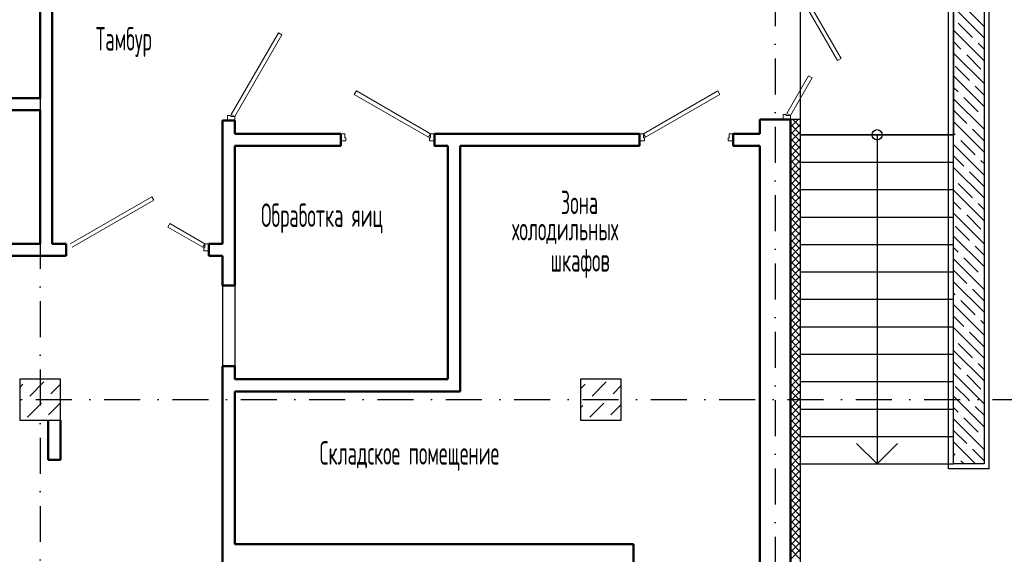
# Model space of a CAD drawing. Extents: x -1560602 to 321118, y -2308202 to -430103.
# Tile 101 of 104: x -1491295 to -1481636, y -2040672 to -2035424. Entities that reach past the tile are written whole.
import ezdxf

# ---------------------------------------------------------------- set-up
doc = ezdxf.new("R2010")
doc.units = 0
doc.header["$MEASUREMENT"] = 0
doc.linetypes.add('Dot & Dashed', pattern=[670.277762, 352.777767, -176.388884, 0, -141.111112])
doc.linetypes.add('Штрихпунктирная', pattern=[0.670278, 0.352778, -0.176389, 0, -0.141111])
doc.layers.get('0').update_dxf_attribs({"color": 255, "linetype": 'CONTINUOUS'})
for name, color, linetype, lineweight in [('Двери', 4, 'CONTINUOUS', 15), ('монолитная стена', 2, 'CONTINUOUS', 25), ('стены', 5, 'CONTINUOUS', 50)]:
    doc.layers.add(name, color=color, linetype=linetype, lineweight=lineweight)
for name, color, linetype in [('Колонна', 7, 'CONTINUOUS'), ('колонна нижнего ряда', 1, 'CONTINUOUS'), ('Оси', 253, 'Dot & Dashed'), ('Текст', 7, 'CONTINUOUS'), ('Утеплитель', 6, 'CONTINUOUS')]:
    doc.layers.add(name, color=color, linetype=linetype)
doc.styles.get("Standard").update_dxf_attribs({"font": 'spds.shx', "width": 0.7, "height": 250})

msp = doc.modelspace()

# ---------------------------------------------------------------- linework, layer by layer
at = {"color": 0, "ltscale": 100}
for p, q in [((-1481784.7, -2039834.2), (-1481784.7, -2031243.4)), ((-1483634.7, -2036553.4), (-1483634.7, -2034753.4)), ((-1482134.7, -2034753.4), (-1482134.7, -2036553.4)), ((-1482184.7, -2039834.2), (-1482184.7, -2034803.4)), ((-1482134.7, -2036553.4), (-1483634.7, -2036553.4)), ((-1483634.7, -2036553.4), (-1482134.7, -2036553.4)), ((-1482884.7, -2036553.4), (-1482884.7, -2039784.2)), ((-1483634.7, -2036822.7), (-1482134.7, -2036822.7)), ((-1483634.7, -2037091.9), (-1482134.7, -2037091.9)), ((-1483634.7, -2037361.1), (-1482134.7, -2037361.1)), ((-1483634.7, -2037630.4), (-1482134.7, -2037630.4)), ((-1483634.7, -2037899.6), (-1482134.7, -2037899.6)), ((-1483634.7, -2038168.8), (-1482134.7, -2038168.8)), ((-1483634.7, -2038438.1), (-1482134.7, -2038438.1)), ((-1483634.7, -2038707.3), (-1482134.7, -2038707.3)), ((-1483634.7, -2038976.5), (-1482134.7, -2038976.5)), ((-1483634.7, -2039245.7), (-1482134.7, -2039245.7)), ((-1483634.7, -2039515), (-1482134.7, -2039515)), ((-1482884.7, -2039784.2), (-1483084.7, -2039584.2)), ((-1482684.7, -2039584.2), (-1482884.7, -2039784.2)), ((-1483634.7, -2039784.2), (-1482134.7, -2039784.2)), ((-1481784.7, -2039834.2), (-1482184.7, -2039834.2))]:
    msp.add_line(p, q, dxfattribs=at)
msp.add_circle((-1482884.7, -2036553.4), 50, dxfattribs=at)
at = {"layer": 'Двери', "color": 0, "linetype": 'Continuous'}
for p, q in [((-1483734.7, -2034943.4), (-1483237.7, -2035804.3)), ((-1483272.4, -2035824.3), (-1483769.4, -2034963.4)), ((-1488757.4, -2035553.2), (-1489219.4, -2036353.4)), ((-1489184.7, -2036373.4), (-1488722.7, -2035573.2)), ((-1488722.7, -2035573.2), (-1488757.4, -2035553.2)), ((-1483237.7, -2035804.3), (-1483272.4, -2035824.3)), ((-1483556.4, -2035974.5), (-1483769.4, -2036343.4)), ((-1483734.7, -2036363.4), (-1483521.7, -2035994.5)), ((-1483521.7, -2035994.5), (-1483556.4, -2035974.5)), ((-1487992.2, -2036123.4), (-1488012.2, -2036158.1)), ((-1488012.2, -2036158.1), (-1487284.7, -2036578.1)), ((-1487264.7, -2036543.4), (-1487992.2, -2036123.4)), ((-1485174.7, -2036543.4), (-1484447.3, -2036123.4)), ((-1484427.3, -2036158.1), (-1485154.7, -2036578.1)), ((-1484447.3, -2036123.4), (-1484427.3, -2036158.1)), ((-1489224.7, -2036363.4), (-1489254.7, -2036363.4)), ((-1489254.7, -2036363.4), (-1489254.7, -2036413.4)), ((-1489224.7, -2036373.4), (-1489224.7, -2036363.4)), ((-1489184.7, -2036373.4), (-1489224.7, -2036373.4)), ((-1489219.4, -2036353.4), (-1489184.7, -2036373.4)), ((-1489184.7, -2036413.4), (-1489184.7, -2036373.4)), ((-1483804.7, -2036403.4), (-1483804.7, -2036353.4)), ((-1483804.7, -2036353.4), (-1483774.7, -2036353.4)), ((-1483774.7, -2036353.4), (-1483774.7, -2036363.4)), ((-1483774.7, -2036363.4), (-1483734.7, -2036363.4)), ((-1483769.4, -2036343.4), (-1483734.7, -2036363.4)), ((-1483734.7, -2036363.4), (-1483734.7, -2036403.4)), ((-1488104.7, -2036543.4), (-1488144.7, -2036543.4)), ((-1488104.7, -2036583.4), (-1488104.7, -2036543.4)), ((-1488094.7, -2036583.4), (-1488104.7, -2036583.4)), ((-1488094.7, -2036613.4), (-1488094.7, -2036583.4)), ((-1487284.7, -2036578.1), (-1487264.7, -2036543.4)), ((-1487264.7, -2036583.4), (-1487274.7, -2036583.4)), ((-1487274.7, -2036583.4), (-1487274.7, -2036613.4)), ((-1487224.7, -2036543.4), (-1487264.7, -2036543.4)), ((-1487264.7, -2036543.4), (-1487264.7, -2036583.4)), ((-1485214.7, -2036543.4), (-1485174.7, -2036543.4)), ((-1485174.7, -2036543.4), (-1485174.7, -2036583.4)), ((-1485154.7, -2036578.1), (-1485174.7, -2036543.4)), ((-1485174.7, -2036583.4), (-1485164.7, -2036583.4)), ((-1485164.7, -2036583.4), (-1485164.7, -2036613.4)), ((-1484344.7, -2036613.4), (-1484344.7, -2036583.4)), ((-1484344.7, -2036583.4), (-1484334.7, -2036583.4)), ((-1484334.7, -2036583.4), (-1484334.7, -2036543.4)), ((-1484334.7, -2036543.4), (-1484294.7, -2036543.4)), ((-1488144.7, -2036613.4), (-1488094.7, -2036613.4)), ((-1487274.7, -2036613.4), (-1487224.7, -2036613.4)), ((-1485164.7, -2036613.4), (-1485214.7, -2036613.4)), ((-1484294.7, -2036613.4), (-1484344.7, -2036613.4)), ((-1490799.7, -2037623.4), (-1489999.5, -2037161.4)), ((-1489999.5, -2037161.4), (-1489979.5, -2037196.1)), ((-1489979.5, -2037196.1), (-1490779.7, -2037658.1)), ((-1489822.7, -2037425.4), (-1489842.7, -2037460.1)), ((-1489842.7, -2037460.1), (-1489499.7, -2037658.1)), ((-1489479.7, -2037623.4), (-1489822.7, -2037425.4)), ((-1489499.7, -2037658.1), (-1489479.7, -2037623.4)), ((-1489479.7, -2037663.4), (-1489479.7, -2037623.4)), ((-1489479.7, -2037623.4), (-1489439.7, -2037623.4)), ((-1489489.7, -2037693.4), (-1489489.7, -2037663.4)), ((-1489489.7, -2037663.4), (-1489479.7, -2037663.4)), ((-1489439.7, -2037693.4), (-1489489.7, -2037693.4))]:
    msp.add_line(p, q, dxfattribs=at)
at = {"layer": 'Колонна', "color": 0, "ltscale": 100}
for p, q in [((-1490894.7, -2038953.4), (-1491294.7, -2038953.4)), ((-1491294.7, -2038953.4), (-1491294.7, -2039353.4)), ((-1490894.7, -2039353.4), (-1490894.7, -2038953.4)), ((-1485394.7, -2038953.4), (-1485794.7, -2038953.4)), ((-1485794.7, -2038953.4), (-1485794.7, -2039353.4)), ((-1485394.7, -2039353.4), (-1485394.7, -2038953.4)), ((-1491294.7, -2039353.4), (-1490894.7, -2039353.4)), ((-1485794.7, -2039353.4), (-1485394.7, -2039353.4))]:
    msp.add_line(p, q, dxfattribs=at)
at = {"layer": 'колонна нижнего ряда', "color": 0, "ltscale": 100}
for p, q in [((-1491294.7, -2039033.1), (-1491264.7, -2039003)), ((-1491218.7, -2038957.1), (-1491218.7, -2038957.1)), ((-1491195.7, -2039117.9), (-1491057.9, -2038980)), ((-1490988.9, -2039094.9), (-1490894.7, -2039000.8)), ((-1485794.7, -2039048.5), (-1485749.3, -2039003)), ((-1485703.3, -2038957.1), (-1485703.3, -2038957.1)), ((-1485680.3, -2039117.9), (-1485542.4, -2038980)), ((-1485473.5, -2039094.9), (-1485394.7, -2039016.2)), ((-1491241.7, -2039163.9), (-1491241.7, -2039163.9)), ((-1491218.7, -2039324.8), (-1491080.8, -2039186.9)), ((-1491034.9, -2039140.9), (-1491034.9, -2039140.9)), ((-1491011.9, -2039301.8), (-1490894.7, -2039184.6)), ((-1485726.3, -2039163.9), (-1485726.3, -2039163.9)), ((-1485703.3, -2039324.8), (-1485565.4, -2039186.9)), ((-1485519.4, -2039140.9), (-1485519.4, -2039140.9)), ((-1485496.5, -2039301.8), (-1485394.7, -2039200.1)), ((-1491294.7, -2039216.9), (-1491287.7, -2039209.8)), ((-1485794.7, -2039232.4), (-1485772.2, -2039209.8)), ((-1491057.9, -2039347.7), (-1491057.9, -2039347.7)), ((-1485542.4, -2039347.7), (-1485542.4, -2039347.7))]:
    msp.add_line(p, q, dxfattribs=at)
at = {"layer": 'монолитная стена', "color": 0, "ltscale": 100}
for p, q in [((-1481834.7, -2031293.4), (-1481834.7, -2039783.8)), ((-1482134.7, -2039783.8), (-1482134.7, -2034753.4)), ((-1481834.7, -2039783.8), (-1482134.7, -2039783.8))]:
    msp.add_line(p, q, dxfattribs=at)
at = {"layer": 'монолитная стена', "color": 0, "lineweight": -3, "ltscale": 100}
for p, q in [((-1481834.7, -2035602.3), (-1482134.7, -2035302.3)), ((-1482117.7, -2035431.6), (-1482117.7, -2035431.6)), ((-1481837, -2035487.8), (-1481977.4, -2035347.5)), ((-1481834.7, -2035826.8), (-1482134.7, -2035526.8)), ((-1481949.3, -2035600), (-1482089.6, -2035459.7)), ((-1481921.2, -2035628.1), (-1481921.2, -2035628.1)), ((-1482061.5, -2035712.3), (-1482134.7, -2035639.1)), ((-1481834.7, -2035714.6), (-1481893.2, -2035656.1)), ((-1481834.7, -2036051.3), (-1482134.7, -2035751.3)), ((-1482033.5, -2035740.3), (-1482033.5, -2035740.3)), ((-1481865.1, -2035908.7), (-1482005.4, -2035768.4)), ((-1481977.4, -2036021), (-1482117.7, -2035880.7)), ((-1481834.7, -2036275.8), (-1482134.7, -2035975.8)), ((-1481837, -2035936.8), (-1481837, -2035936.8)), ((-1482089.6, -2036133.2), (-1482134.7, -2036088.1)), ((-1481949.3, -2036049), (-1481949.3, -2036049)), ((-1481834.7, -2036163.6), (-1481921.2, -2036077.1)), ((-1481834.7, -2036500.3), (-1482134.7, -2036200.3)), ((-1482061.5, -2036161.3), (-1482061.5, -2036161.3)), ((-1481893.2, -2036329.7), (-1482033.5, -2036189.3)), ((-1482005.4, -2036441.9), (-1482134.7, -2036312.6)), ((-1481865.1, -2036357.7), (-1481865.1, -2036357.7)), ((-1481834.7, -2036388.1), (-1481837, -2036385.8)), ((-1481834.7, -2036724.8), (-1482134.7, -2036424.8)), ((-1481977.4, -2036470), (-1481977.4, -2036470)), ((-1481834.7, -2036612.6), (-1481949.3, -2036498)), ((-1482117.7, -2036554.2), (-1482134.7, -2036537.1)), ((-1482089.6, -2036582.2), (-1482089.6, -2036582.2)), ((-1481834.7, -2036949.4), (-1482134.7, -2036649.4)), ((-1481921.2, -2036750.6), (-1482061.5, -2036610.3)), ((-1482033.5, -2036862.9), (-1482134.7, -2036761.6)), ((-1481893.2, -2036778.7), (-1481893.2, -2036778.7)), ((-1481834.7, -2037173.9), (-1482134.7, -2036873.9)), ((-1481834.7, -2036837.1), (-1481865.1, -2036806.7)), ((-1482005.4, -2036890.9), (-1482005.4, -2036890.9)), ((-1481837, -2037059.3), (-1481977.4, -2036919)), ((-1482117.7, -2037003.2), (-1482117.7, -2037003.2)), ((-1481949.3, -2037171.6), (-1482089.6, -2037031.2)), ((-1481834.7, -2037398.4), (-1482134.7, -2037098.4)), ((-1482061.5, -2037283.8), (-1482134.7, -2037210.6)), ((-1481921.2, -2037199.6), (-1481921.2, -2037199.6)), ((-1481834.7, -2037286.1), (-1481893.2, -2037227.7)), ((-1481834.7, -2037622.9), (-1482134.7, -2037322.9)), ((-1482033.5, -2037311.9), (-1482033.5, -2037311.9)), ((-1481865.1, -2037480.3), (-1482005.4, -2037339.9)), ((-1481977.4, -2037592.5), (-1482117.7, -2037452.2)), ((-1481834.7, -2037847.4), (-1482134.7, -2037547.4)), ((-1481837, -2037508.3), (-1481837, -2037508.3)), ((-1482089.6, -2037704.8), (-1482134.7, -2037659.6)), ((-1481949.3, -2037620.6), (-1481949.3, -2037620.6)), ((-1481834.7, -2037735.1), (-1481921.2, -2037648.6)), ((-1482061.5, -2037732.8), (-1482061.5, -2037732.8)), ((-1481834.7, -2038071.9), (-1482134.7, -2037771.9)), ((-1481893.2, -2037901.2), (-1482033.5, -2037760.9)), ((-1482005.4, -2038013.5), (-1482134.7, -2037884.1)), ((-1481865.1, -2037929.3), (-1481865.1, -2037929.3)), ((-1481834.7, -2038296.4), (-1482134.7, -2037996.4)), ((-1481977.4, -2038041.5), (-1481977.4, -2038041.5)), ((-1481834.7, -2037959.6), (-1481837, -2037957.3)), ((-1482117.7, -2038125.7), (-1482134.7, -2038108.6)), ((-1481834.7, -2038184.1), (-1481949.3, -2038069.6)), ((-1481834.7, -2038520.9), (-1482134.7, -2038220.9)), ((-1482089.6, -2038153.8), (-1482089.6, -2038153.8)), ((-1481921.2, -2038322.2), (-1482061.5, -2038181.8)), ((-1482033.5, -2038434.4), (-1482134.7, -2038333.1)), ((-1481893.2, -2038350.2), (-1481893.2, -2038350.2)), ((-1481834.7, -2038408.6), (-1481865.1, -2038378.3)), ((-1481834.7, -2038745.4), (-1482134.7, -2038445.4)), ((-1482005.4, -2038462.5), (-1482005.4, -2038462.5)), ((-1481837, -2038630.9), (-1481977.4, -2038490.5)), ((-1482117.7, -2038574.7), (-1482117.7, -2038574.7)), ((-1481949.3, -2038743.1), (-1482089.6, -2038602.8)), ((-1481834.7, -2038969.9), (-1482134.7, -2038669.9)), ((-1482061.5, -2038855.4), (-1482134.7, -2038782.2)), ((-1481921.2, -2038771.2), (-1481921.2, -2038771.2)), ((-1481834.7, -2038857.7), (-1481893.2, -2038799.2)), ((-1481876.1, -2039153), (-1482134.7, -2038894.4)), ((-1482033.5, -2038883.4), (-1482033.5, -2038883.4)), ((-1481865.1, -2039051.8), (-1482005.4, -2038911.5)), ((-1481988.4, -2039153), (-1482117.7, -2039023.7)), ((-1481837, -2039079.9), (-1481837, -2039079.9)), ((-1482100.6, -2039153), (-1482134.7, -2039118.9)), ((-1481834.7, -2039418.9), (-1482100.6, -2039153)), ((-1481977.4, -2039164.1), (-1481988.4, -2039153)), ((-1481949.3, -2039192.1), (-1481949.3, -2039192.1)), ((-1481834.7, -2039194.4), (-1481876.1, -2039153)), ((-1482089.6, -2039276.3), (-1482134.7, -2039231.2)), ((-1482061.5, -2039304.4), (-1482061.5, -2039304.4)), ((-1481834.7, -2039306.7), (-1481921.2, -2039220.2)), ((-1481834.7, -2039643.4), (-1482134.7, -2039343.4)), ((-1481893.2, -2039472.8), (-1482033.5, -2039332.4)), ((-1482005.4, -2039585), (-1482134.7, -2039455.7)), ((-1481918.9, -2039783.8), (-1482134.7, -2039567.9)), ((-1481865.1, -2039500.8), (-1481865.1, -2039500.8)), ((-1481834.7, -2039531.2), (-1481837, -2039528.9)), ((-1482117.7, -2039697.3), (-1482134.7, -2039680.2)), ((-1481977.4, -2039613.1), (-1481977.4, -2039613.1)), ((-1481834.7, -2039755.7), (-1481949.3, -2039641.1)), ((-1482089.6, -2039725.3), (-1482089.6, -2039725.3)), ((-1482031.1, -2039783.8), (-1482061.5, -2039753.4))]:
    msp.add_line(p, q, dxfattribs=at)
at = {"layer": 'Оси', "color": 0, "linetype": 'Штрихпунктирная', "lineweight": -3, "ltscale": 1000}
for p, q in [((-1483884.7, -2030443.4), (-1483884.7, -2057488.4)), ((-1491094.7, -2032153.4), (-1491094.7, -2057618.4)), ((-1493818.8, -2039153.4), (-1479259.7, -2039153.4))]:
    msp.add_line(p, q, dxfattribs=at)
at = {"layer": 'стены', "color": 0, "ltscale": 100}
for p, q in [((-1491094.7, -2036193.4), (-1491094.7, -2034753.4)), ((-1490974.7, -2034753.4), (-1490974.7, -2037623.4)), ((-1493704.7, -2036193.4), (-1491094.7, -2036193.4)), ((-1491094.7, -2036313.4), (-1493584.7, -2036313.4)), ((-1491094.7, -2037623.4), (-1491094.7, -2036313.4)), ((-1483734.7, -2036403.4), (-1484034.7, -2036403.4)), ((-1484034.7, -2036403.4), (-1484034.7, -2036543.4)), ((-1483734.7, -2053013.4), (-1483734.7, -2036403.4)), ((-1489304.7, -2037623.4), (-1489304.7, -2036413.4)), ((-1489304.7, -2036413.4), (-1489184.7, -2036413.4)), ((-1489184.7, -2036413.4), (-1489184.7, -2036543.4)), ((-1488144.7, -2036543.4), (-1489184.7, -2036543.4)), ((-1488144.7, -2036543.4), (-1488144.7, -2036663.4)), ((-1485214.7, -2036543.4), (-1487224.7, -2036543.4)), ((-1487224.7, -2036545.3), (-1487224.7, -2036665.3)), ((-1485214.7, -2036543.4), (-1485214.7, -2036663.4)), ((-1484034.7, -2036543.4), (-1484294.7, -2036543.4)), ((-1484294.7, -2036543.4), (-1484294.7, -2036663.4)), ((-1489184.7, -2036663.4), (-1488144.7, -2036663.4)), ((-1489184.7, -2038033.4), (-1489184.7, -2036663.4)), ((-1487224.7, -2036663.4), (-1487094.7, -2036663.4)), ((-1487094.7, -2036663.4), (-1487094.7, -2038953.4)), ((-1486974.7, -2039073.4), (-1486974.7, -2036663.4)), ((-1485214.7, -2036663.4), (-1486974.7, -2036663.4)), ((-1484294.7, -2036663.4), (-1484034.7, -2036663.4)), ((-1484034.7, -2036663.4), (-1484034.7, -2042753.4)), ((-1493704.7, -2037623.4), (-1491094.7, -2037623.4)), ((-1490974.7, -2037623.4), (-1490839.7, -2037623.4)), ((-1490839.7, -2037623.4), (-1490839.7, -2037743.4)), ((-1489439.7, -2037743.4), (-1489439.7, -2037623.4)), ((-1489439.7, -2037623.4), (-1489304.7, -2037623.4)), ((-1490839.7, -2037743.4), (-1493704.7, -2037743.4)), ((-1489304.7, -2037743.4), (-1489439.7, -2037743.4)), ((-1489304.7, -2038033.4), (-1489304.7, -2037743.4)), ((-1489304.7, -2038033.4), (-1489184.7, -2038033.4)), ((-1489304.7, -2038823.4), (-1489304.7, -2041083.4)), ((-1489304.7, -2038823.4), (-1489184.7, -2038823.4)), ((-1489184.7, -2038823.4), (-1489184.7, -2038953.4)), ((-1487094.7, -2038953.4), (-1489184.7, -2038953.4)), ((-1489184.7, -2039073.4), (-1486974.7, -2039073.4)), ((-1489184.7, -2040573.4), (-1489184.7, -2039073.4)), ((-1491014.7, -2039353.4), (-1491014.7, -2039743.4)), ((-1490894.7, -2039743.4), (-1490894.7, -2039353.4)), ((-1485274.7, -2040573.4), (-1489184.7, -2040573.4)), ((-1485274.7, -2040573.4), (-1485274.7, -2041083.4))]:
    msp.add_line(p, q, dxfattribs=at)
at = {"layer": 'стены', "color": 0, "lineweight": -3, "ltscale": 100}
for p, q in [((-1489304.7, -2038033.4), (-1489304.7, -2038823.4)), ((-1489184.7, -2038033.4), (-1489184.7, -2038823.4))]:
    msp.add_line(p, q, dxfattribs=at)
at = {"layer": 'стены', "color": 0, "linetype": 'Continuous', "ltscale": 100}
msp.add_line((-1490894.7, -2039743.4), (-1491014.7, -2039743.4), dxfattribs=at)
at = {"layer": 'Утеплитель', "color": 0, "ltscale": 100}
for p, q in [((-1483634.7, -2036403.4), (-1483734.7, -2036403.4)), ((-1483734.7, -2036408.7), (-1483729.5, -2036403.4)), ((-1483734.7, -2036479.4), (-1483658.8, -2036403.4)), ((-1483634.7, -2036478.9), (-1483710.2, -2036403.4)), ((-1483634.7, -2036408.2), (-1483639.5, -2036403.4)), ((-1483634.7, -2053113.4), (-1483634.7, -2036403.4)), ((-1483634.7, -2036549.6), (-1483734.7, -2036449.6)), ((-1483734.7, -2036550.1), (-1483634.7, -2036450.1)), ((-1483634.7, -2036620.3), (-1483734.7, -2036520.3)), ((-1483734.7, -2036620.8), (-1483634.7, -2036520.8)), ((-1483634.7, -2036691), (-1483734.7, -2036591)), ((-1483734.7, -2036691.5), (-1483634.7, -2036591.5)), ((-1483634.7, -2036761.7), (-1483734.7, -2036661.7)), ((-1483734.7, -2036762.2), (-1483634.7, -2036662.2)), ((-1483634.7, -2036832.5), (-1483734.7, -2036732.5)), ((-1483734.7, -2036832.9), (-1483634.7, -2036732.9)), ((-1483634.7, -2036903.2), (-1483734.7, -2036803.2)), ((-1483734.7, -2036903.7), (-1483634.7, -2036803.7)), ((-1483634.7, -2036973.9), (-1483734.7, -2036873.9)), ((-1483734.7, -2036974.4), (-1483634.7, -2036874.4)), ((-1483634.7, -2037044.6), (-1483734.7, -2036944.6)), ((-1483734.7, -2037045.1), (-1483634.7, -2036945.1)), ((-1483634.7, -2037115.3), (-1483734.7, -2037015.3)), ((-1483734.7, -2037115.8), (-1483634.7, -2037015.8)), ((-1483634.7, -2037186), (-1483734.7, -2037086)), ((-1483734.7, -2037186.5), (-1483634.7, -2037086.5)), ((-1483634.7, -2037256.7), (-1483734.7, -2037156.7)), ((-1483734.7, -2037257.2), (-1483634.7, -2037157.2)), ((-1483634.7, -2037327.4), (-1483734.7, -2037227.4)), ((-1483734.7, -2037327.9), (-1483634.7, -2037227.9)), ((-1483634.7, -2037398.1), (-1483734.7, -2037298.1)), ((-1483734.7, -2037398.6), (-1483634.7, -2037298.6)), ((-1483634.7, -2037468.9), (-1483734.7, -2037368.9)), ((-1483734.7, -2037469.3), (-1483634.7, -2037369.3)), ((-1483634.7, -2037539.6), (-1483734.7, -2037439.6)), ((-1483734.7, -2037540.1), (-1483634.7, -2037440.1)), ((-1483634.7, -2037610.3), (-1483734.7, -2037510.3)), ((-1483734.7, -2037610.8), (-1483634.7, -2037510.8)), ((-1483634.7, -2037681), (-1483734.7, -2037581)), ((-1483734.7, -2037681.5), (-1483634.7, -2037581.5)), ((-1483634.7, -2037751.7), (-1483734.7, -2037651.7)), ((-1483734.7, -2037752.2), (-1483634.7, -2037652.2)), ((-1483634.7, -2037822.4), (-1483734.7, -2037722.4)), ((-1483734.7, -2037822.9), (-1483634.7, -2037722.9)), ((-1483634.7, -2037893.1), (-1483734.7, -2037793.1)), ((-1483734.7, -2037893.6), (-1483634.7, -2037793.6)), ((-1483634.7, -2037963.8), (-1483734.7, -2037863.8)), ((-1483734.7, -2037964.3), (-1483634.7, -2037864.3)), ((-1483634.7, -2038034.5), (-1483734.7, -2037934.5)), ((-1483734.7, -2038035), (-1483634.7, -2037935)), ((-1483634.7, -2038105.3), (-1483734.7, -2038005.3)), ((-1483734.7, -2038105.7), (-1483634.7, -2038005.7)), ((-1483634.7, -2038176), (-1483734.7, -2038076)), ((-1483734.7, -2038176.4), (-1483634.7, -2038076.4)), ((-1483634.7, -2038246.7), (-1483734.7, -2038146.7)), ((-1483734.7, -2038247.2), (-1483634.7, -2038147.2)), ((-1483634.7, -2038317.4), (-1483734.7, -2038217.4)), ((-1483734.7, -2038317.9), (-1483634.7, -2038217.9)), ((-1483634.7, -2038388.1), (-1483734.7, -2038288.1)), ((-1483734.7, -2038388.6), (-1483634.7, -2038288.6)), ((-1483634.7, -2038458.8), (-1483734.7, -2038358.8)), ((-1483734.7, -2038459.3), (-1483634.7, -2038359.3)), ((-1483634.7, -2038529.5), (-1483734.7, -2038429.5)), ((-1483734.7, -2038530), (-1483634.7, -2038430)), ((-1483634.7, -2038600.2), (-1483734.7, -2038500.2)), ((-1483734.7, -2038600.7), (-1483634.7, -2038500.7)), ((-1483634.7, -2038670.9), (-1483734.7, -2038570.9)), ((-1483734.7, -2038671.4), (-1483634.7, -2038571.4)), ((-1483634.7, -2038741.6), (-1483734.7, -2038641.6)), ((-1483734.7, -2038742.1), (-1483634.7, -2038642.1)), ((-1483634.7, -2038812.4), (-1483734.7, -2038712.4)), ((-1483734.7, -2038812.8), (-1483634.7, -2038712.8)), ((-1483634.7, -2038883.1), (-1483734.7, -2038783.1)), ((-1483734.7, -2038883.6), (-1483634.7, -2038783.6)), ((-1483634.7, -2038953.8), (-1483734.7, -2038853.8)), ((-1483734.7, -2038954.3), (-1483634.7, -2038854.3)), ((-1483634.7, -2039024.5), (-1483734.7, -2038924.5)), ((-1483734.7, -2039025), (-1483634.7, -2038925)), ((-1483634.7, -2039095.2), (-1483734.7, -2038995.2)), ((-1483734.7, -2039095.7), (-1483634.7, -2038995.7)), ((-1483634.7, -2039165.9), (-1483734.7, -2039065.9)), ((-1483734.7, -2039166.4), (-1483634.7, -2039066.4)), ((-1483634.7, -2039236.6), (-1483734.7, -2039136.6)), ((-1483734.7, -2039237.1), (-1483634.7, -2039137.1)), ((-1483634.7, -2039307.3), (-1483734.7, -2039207.3)), ((-1483734.7, -2039307.8), (-1483634.7, -2039207.8)), ((-1483634.7, -2039378), (-1483734.7, -2039278)), ((-1483734.7, -2039378.5), (-1483634.7, -2039278.5)), ((-1483634.7, -2039448.8), (-1483734.7, -2039348.8)), ((-1483734.7, -2039449.2), (-1483634.7, -2039349.2)), ((-1483634.7, -2039519.5), (-1483734.7, -2039419.5)), ((-1483734.7, -2039520), (-1483634.7, -2039420)), ((-1483634.7, -2039590.2), (-1483734.7, -2039490.2)), ((-1483734.7, -2039590.7), (-1483634.7, -2039490.7)), ((-1483634.7, -2039660.9), (-1483734.7, -2039560.9)), ((-1483734.7, -2039661.4), (-1483634.7, -2039561.4)), ((-1483634.7, -2039731.6), (-1483734.7, -2039631.6)), ((-1483734.7, -2039732.1), (-1483634.7, -2039632.1)), ((-1483634.7, -2039802.3), (-1483734.7, -2039702.3)), ((-1483734.7, -2039802.8), (-1483634.7, -2039702.8)), ((-1483634.7, -2039873), (-1483734.7, -2039773)), ((-1483734.7, -2039873.5), (-1483634.7, -2039773.5)), ((-1483634.7, -2039943.7), (-1483734.7, -2039843.7)), ((-1483734.7, -2039944.2), (-1483634.7, -2039844.2)), ((-1483634.7, -2040014.4), (-1483734.7, -2039914.4)), ((-1483734.7, -2040014.9), (-1483634.7, -2039914.9)), ((-1483634.7, -2040085.2), (-1483734.7, -2039985.2)), ((-1483734.7, -2040085.6), (-1483634.7, -2039985.6)), ((-1483634.7, -2040155.9), (-1483734.7, -2040055.9)), ((-1483734.7, -2040156.3), (-1483634.7, -2040056.3)), ((-1483634.7, -2040226.6), (-1483734.7, -2040126.6)), ((-1483734.7, -2040227.1), (-1483634.7, -2040127.1)), ((-1483634.7, -2040297.3), (-1483734.7, -2040197.3)), ((-1483734.7, -2040297.8), (-1483634.7, -2040197.8)), ((-1483634.7, -2040368), (-1483734.7, -2040268)), ((-1483734.7, -2040368.5), (-1483634.7, -2040268.5)), ((-1483634.7, -2040438.7), (-1483734.7, -2040338.7)), ((-1483734.7, -2040439.2), (-1483634.7, -2040339.2)), ((-1483634.7, -2040509.4), (-1483734.7, -2040409.4)), ((-1483734.7, -2040509.9), (-1483634.7, -2040409.9)), ((-1483634.7, -2040580.1), (-1483734.7, -2040480.1)), ((-1483734.7, -2040580.6), (-1483634.7, -2040480.6)), ((-1483634.7, -2040650.8), (-1483734.7, -2040550.8)), ((-1483734.7, -2040651.3), (-1483634.7, -2040551.3)), ((-1483634.7, -2040721.5), (-1483734.7, -2040621.5)), ((-1483734.7, -2040722), (-1483634.7, -2040622))]:
    msp.add_line(p, q, dxfattribs=at)

# ---------------------------------------------------------------- texts
at = {"layer": 'Текст', "color": 0, "width": 0.7}
for s, p in [('Тамбур', (-1490547.5, -2035726.9)), ('Зона', (-1485986.2, -2037332.5)), ('Обработка яиц', (-1488926.6, -2037458.4)), ('холодильных', (-1486465, -2037590.4)), ('шкафов', (-1486087.2, -2037897.3)), ('Складское помещение', (-1488352.8, -2039791.6))]:
    msp.add_text(s, height=230, dxfattribs=at).set_placement(p)

doc.saveas('drawing.dxf')
